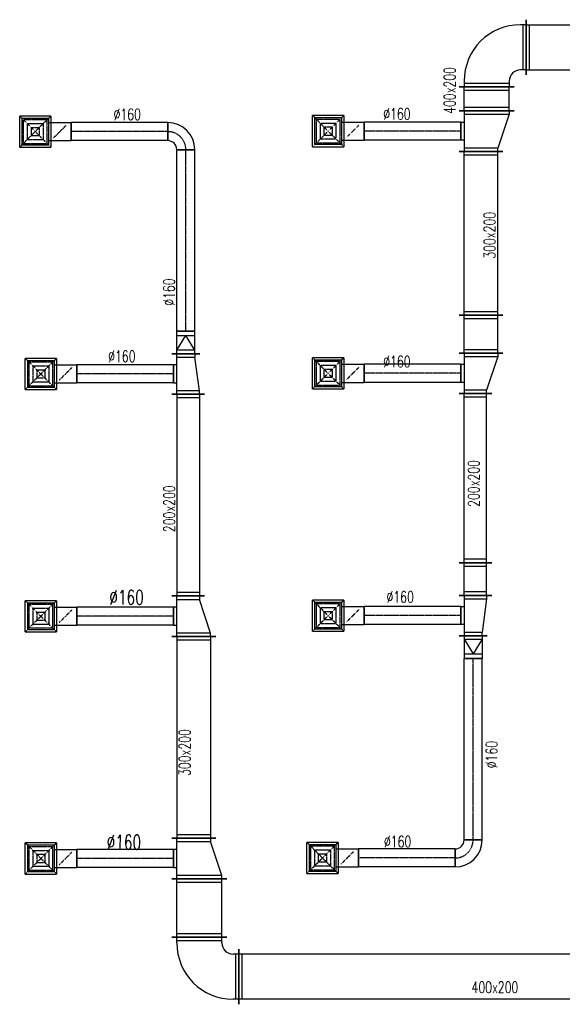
# Model space of a CAD drawing. Extents: x -7228 to 74941, y -112898 to 85621.
# Tile 46 of 256: x 32619 to 33100, y -56147 to -55273. Entities that reach past the tile are written whole.
import ezdxf

# ---------------------------------------------------------------- set-up
doc = ezdxf.new("R2010")
doc.units = 0
doc.linetypes.add('DASHDOT', pattern=[1, 0.5, -0.25, 0, -0.25])
doc.linetypes.add('DASHED', pattern=[0.75, 0.5, -0.25])
doc.layers.get('0').update_dxf_attribs({"color": 101, "linetype": 'CONTINUOUS'})
for name, color, linetype in [('BB-went-opis', 8, 'CONTINUOUS'), ('E35', 6, 'CONTINUOUS'), ('FLUID-N16', 7, 'CONTINUOUS'), ('FLUID-N16-SYM', 7, 'CONTINUOUS'), ('FLUID-W16', 7, 'CONTINUOUS'), ('FLUID-W16-SYM', 7, 'CONTINUOUS')]:
    doc.layers.add(name, color=color, linetype=linetype)
doc.styles.add('tab-bud$0$ROMANS', font='romans', dxfattribs={"width": 0.7})
doc.linetypes.add('ZIGZAG', pattern='A,0.00254,-5.08,[131,ltypeshp.shx,S=5.08,R=0,X=-5.08,Y=0],-10.16,[131,ltypeshp.shx,S=5.08,R=180,X=5.08,Y=0],-5.08', length=20.32254)

# ---------------------------------------------------------------- blocks, each defined once
blk = doc.blocks.new('*U5103')
at = {"color": 5, "linetype": 'Continuous', "lineweight": -2, "ltscale": 2}
for p, q in [((300, 295), (300, -195)), ((195, -300), (-295, -300))]:
    blk.add_line(p, q, dxfattribs=at)
at = {"color": 0, "linetype": 'ByBlock', "lineweight": -2, "ltscale": 2}
for p, q in [((250, 250), (300, 250)), ((250, -150), (300, -150)), ((-250, -300), (-250, -250)), ((150, -300), (150, -250))]:
    blk.add_line(p, q, dxfattribs=at)
at = {"color": 4, "linetype": 'Continuous', "ltscale": 2}
for p, q in [((270, 250), (270, -150)), ((150, -270), (-250, -270))]:
    blk.add_line(p, q, dxfattribs=at)
at = {"color": 0, "linetype": 'ByBlock', "lineweight": -2, "ltscale": 2}
for radius in [500, 100]:
    blk.add_arc((250, -250), radius, 90, 180, dxfattribs=at)
blk = doc.blocks.new('*U5104')
at = {"color": 5, "linetype": 'Continuous', "lineweight": -2, "ltscale": 2}
for p, q in [((-259.5, -245), (-259.5, 245)), ((259.5, 245), (259.5, -245))]:
    blk.add_line(p, q, dxfattribs=at)
at = {"color": 0, "linetype": 'ByBlock', "lineweight": -2, "ltscale": 2}
for p, q in [((-259.5, 200), (259.5, 200)), ((-259.5, -200), (259.5, -200))]:
    blk.add_line(p, q, dxfattribs=at)
at = {"color": 4, "linetype": 'Continuous', "ltscale": 2}
for p, q in [((-229.5, -200), (-229.5, 200)), ((229.5, 200), (229.5, -200))]:
    blk.add_line(p, q, dxfattribs=at)
blk = doc.blocks.new('*U5105')
at = {"color": 0, "linetype": 'ByBlock', "lineweight": -2, "ltscale": 2}
for p, q in [((150, 200), (-150, 100)), ((180, 200), (150, 200)), ((-180, 100), (-150, 100)), ((180, -200), (-180, -200)), ((-80, -200), (-80, -230)), ((80, -230), (80, -200))]:
    blk.add_line(p, q, dxfattribs=at)
at = {"color": 4, "linetype": 'Continuous', "ltscale": 2}
for p, q in [((150, 200), (150, -200)), ((-150, -200), (-150, 100))]:
    blk.add_line(p, q, dxfattribs=at)
at = {"color": 5, "linetype": 'Continuous', "lineweight": -2, "ltscale": 2}
for p, q in [((180, 245), (180, -245)), ((-180, -245), (-180, 145)), ((80, -230), (-80, -230))]:
    blk.add_line(p, q, dxfattribs=at)
blk = doc.blocks.new('*U5106')
at = {"color": 5, "linetype": 'Continuous', "lineweight": -2, "ltscale": 2}
for p, q in [((180, 195), (180, -195)), ((-180, -195), (-180, 95)), ((80, -180), (-80, -180))]:
    blk.add_line(p, q, dxfattribs=at)
at = {"color": 0, "linetype": 'ByBlock', "lineweight": -2, "ltscale": 2}
for p, q in [((150, 150), (-150, 50)), ((180, 150), (150, 150)), ((-180, 50), (-150, 50)), ((180, -150), (-180, -150)), ((-80, -150), (-80, -180)), ((80, -180), (80, -150))]:
    blk.add_line(p, q, dxfattribs=at)
at = {"color": 4, "linetype": 'Continuous', "ltscale": 2}
for p, q in [((150, 150), (150, -150)), ((-150, -150), (-150, 50))]:
    blk.add_line(p, q, dxfattribs=at)
blk = doc.blocks.new('*U5107')
at = {"color": 5, "linetype": 'Continuous', "lineweight": -2, "ltscale": 2}
for p, q in [((-180, -145), (-180, 105)), ((180, 145), (180, -145)), ((80, -130), (-80, -130))]:
    blk.add_line(p, q, dxfattribs=at)
at = {"color": 0, "linetype": 'ByBlock', "lineweight": -2, "ltscale": 2}
for p, q in [((150, 100), (-150, 60)), ((180, 100), (150, 100)), ((-180, 60), (-150, 60)), ((180, -100), (-180, -100)), ((-80, -100), (-80, -130)), ((80, -130), (80, -100))]:
    blk.add_line(p, q, dxfattribs=at)
at = {"color": 4, "linetype": 'Continuous', "ltscale": 2}
for p, q in [((150, 100), (150, -100)), ((-150, -100), (-150, 60))]:
    blk.add_line(p, q, dxfattribs=at)
blk = doc.blocks.new('*U5108')
at = {"color": 5, "linetype": 'Continuous', "lineweight": -2, "ltscale": 2}
for p, q in [((-100, -125), (-100, 125)), ((100, 80), (100, -80))]:
    blk.add_line(p, q, dxfattribs=at)
at = {"color": 0, "linetype": 'ByBlock', "lineweight": -2, "ltscale": 2}
for p, q in [((-100, 80), (-70, 80)), ((-70, 80), (60, 80)), ((60, 80), (100, 80)), ((-100, -80), (-70, -80)), ((-70, -80), (60, -80)), ((60, -80), (100, -80))]:
    blk.add_line(p, q, dxfattribs=at)
at = {"color": 4, "linetype": 'Continuous', "ltscale": 2}
for p, q in [((-70, -80), (-70, 80)), ((-70, 80), (60, 0)), ((-70, -80), (60, 0)), ((60, 80), (60, -80))]:
    blk.add_line(p, q, dxfattribs=at)
blk = doc.blocks.new('*U5109')
at = {"color": 5, "linetype": 'Continuous', "lineweight": -2, "ltscale": 2}
for p, q in [((-805, -80), (-805, 80)), ((805, 80), (805, -80))]:
    blk.add_line(p, q, dxfattribs=at)
at = {"color": 0, "linetype": 'ByBlock', "lineweight": -2, "ltscale": 2}
for p, q in [((-805, 80), (805, 80)), ((-805, -80), (805, -80))]:
    blk.add_line(p, q, dxfattribs=at)
at = {"layer": 'FLUID-N16-SYM', "color": 2, "linetype": 'DASHDOT', "ltscale": 2}
blk.add_line((-805, 0), (805, 0), dxfattribs=at)
blk = doc.blocks.new('*U5110')
at = {"color": 5, "linetype": 'Continuous', "lineweight": -2, "ltscale": 2}
for p, q in [((-120, -40), (-120, 120)), ((120, -120), (-40, -120))]:
    blk.add_line(p, q, dxfattribs=at)
at = {"color": 0, "linetype": 'ByBlock', "lineweight": -2, "ltscale": 2}
for radius in [240, 80]:
    blk.add_arc((-120, -120), radius, 0, 90, dxfattribs=at)
at = {"layer": 'FLUID-N16-SYM', "color": 2, "linetype": 'DASHDOT', "ltscale": 2}
blk.add_arc((-120, -120), 160, 0, 90, dxfattribs=at)
blk = doc.blocks.new('*U5111')
at = {"color": 4, "linetype": 'Continuous', "ltscale": 2}
for p, q in [((-138.5, 138.5), (138.5, 138.5)), ((-138.5, 138.5), (-138.5, -138.5)), ((138.5, -138.5), (138.5, 138.5)), ((138.5, -138.5), (-138.5, -138.5))]:
    blk.add_line(p, q, dxfattribs=at)
at = {"color": 4, "linetype": 'DASHED', "ltscale": 2}
for p, q in [((-138.5, 138.5), (0, 0)), ((-103.9, 103.9), (103.9, 103.9)), ((-103.9, 103.9), (-103.9, -103.9)), ((138.5, 138.5), (0, 0)), ((103.9, -103.9), (103.9, 103.9)), ((-138.5, -138.5), (0, 0)), ((-69.2, 69.2), (69.2, 69.2)), ((-69.2, 69.2), (-69.2, -69.2)), ((-34.6, 34.6), (34.6, 34.6)), ((-34.6, 34.6), (-34.6, -34.6)), ((138.5, -138.5), (0, 0)), ((34.6, -34.6), (34.6, 34.6)), ((69.2, -69.2), (69.2, 69.2)), ((69.2, -69.2), (-69.2, -69.2)), ((34.6, -34.6), (-34.6, -34.6)), ((103.9, -103.9), (-103.9, -103.9)), ((0, -219), (-56.6, -162.4)), ((0, -219), (56.6, -275.6))]:
    blk.add_line(p, q, dxfattribs=at)
at = {"color": 0, "linetype": 'ByBlock', "lineweight": -2, "ltscale": 2}
for p, q in [((-120, -120), (-120, 120)), ((120, 120), (-120, 120)), ((120, 120), (120, -120)), ((-120, -120), (120, -120)), ((-80, -120), (-80, -318)), ((80, -120), (80, -318))]:
    blk.add_line(p, q, dxfattribs=at)
at = {"color": 5, "linetype": 'Continuous', "lineweight": -2, "ltscale": 2}
blk.add_line((80, -318), (-80, -318), dxfattribs=at)
at = {"color": 4, "linetype": 'Continuous', "ltscale": 2}
blk.add_lwpolyline([(-2.5, -219, 5, 5, 1), (2.5, -219, 5, 5, 1)], format="xyseb", close=True, dxfattribs=at)
blk = doc.blocks.new('*U5112')
at = {"color": 5, "linetype": 'Continuous', "lineweight": -2, "ltscale": 2}
for p, q in [((-429.2, -80), (-429.2, 80)), ((429.2, 80), (429.2, -80))]:
    blk.add_line(p, q, dxfattribs=at)
at = {"color": 5, "linetype": 'ZIGZAG', "lineweight": -2, "ltscale": 0.4}
for points in [[(429.2, 80), (-429.2, 80)], [(429.2, -80), (-429.2, -80)]]:
    blk.add_spline(points, degree=3, dxfattribs=at)
at = {"layer": 'FLUID-N16-SYM', "color": 2, "linetype": 'DASHDOT', "ltscale": 2, "start_tangent": (-1, 0), "end_tangent": (-1, 0)}
blk.add_spline([(429.2, 0), (0, 0), (-429.2, 0)], degree=3, dxfattribs=at)
blk = doc.blocks.new('*U5113')
at = {"color": 4, "linetype": 'Continuous', "ltscale": 2}
for p, q in [((-138.5, 138.5), (138.5, 138.5)), ((-138.5, 138.5), (-138.5, -138.5)), ((138.5, -138.5), (138.5, 138.5)), ((138.5, -138.5), (-138.5, -138.5))]:
    blk.add_line(p, q, dxfattribs=at)
at = {"color": 4, "linetype": 'DASHED', "ltscale": 2}
for p, q in [((-138.5, 138.5), (0, 0)), ((-103.9, 103.9), (103.9, 103.9)), ((-103.9, 103.9), (-103.9, -103.9)), ((138.5, 138.5), (0, 0)), ((103.9, -103.9), (103.9, 103.9)), ((-138.5, -138.5), (0, 0)), ((-69.2, 69.2), (69.2, 69.2)), ((-69.2, 69.2), (-69.2, -69.2)), ((-34.6, 34.6), (34.6, 34.6)), ((-34.6, 34.6), (-34.6, -34.6)), ((138.5, -138.5), (0, 0)), ((34.6, -34.6), (34.6, 34.6)), ((69.2, -69.2), (69.2, 69.2)), ((69.2, -69.2), (-69.2, -69.2)), ((34.6, -34.6), (-34.6, -34.6)), ((103.9, -103.9), (-103.9, -103.9)), ((0, -219), (-56.6, -162.4)), ((0, -219), (56.6, -275.6))]:
    blk.add_line(p, q, dxfattribs=at)
at = {"color": 0, "linetype": 'ByBlock', "lineweight": -2, "ltscale": 2}
for p, q in [((-120, -120), (-120, 120)), ((120, 120), (-120, 120)), ((120, 120), (120, -120)), ((-120, -120), (120, -120)), ((-80, -120), (-80, -318)), ((80, -120), (80, -318))]:
    blk.add_line(p, q, dxfattribs=at)
at = {"color": 5, "linetype": 'Continuous', "lineweight": -2, "ltscale": 2}
blk.add_line((80, -318), (-80, -318), dxfattribs=at)
at = {"color": 4, "linetype": 'Continuous', "ltscale": 2}
blk.add_lwpolyline([(-2.5, -219, 5, 5, 1), (2.5, -219, 5, 5, 1)], format="xyseb", close=True, dxfattribs=at)
blk = doc.blocks.new('*U5114')
at = {"color": 5, "linetype": 'Continuous', "lineweight": -2, "ltscale": 2}
for p, q in [((-429.2, -80), (-429.2, 80)), ((429.2, 80), (429.2, -80))]:
    blk.add_line(p, q, dxfattribs=at)
at = {"color": 5, "linetype": 'ZIGZAG', "lineweight": -2, "ltscale": 0.4}
for points in [[(429.2, 80), (-429.2, 80)], [(429.2, -80), (-429.2, -80)]]:
    blk.add_spline(points, degree=3, dxfattribs=at)
at = {"layer": 'FLUID-N16-SYM', "color": 2, "linetype": 'DASHDOT', "ltscale": 2, "start_tangent": (-1, 0), "end_tangent": (-1, 0)}
blk.add_spline([(429.2, 0), (0, 0), (-429.2, 0)], degree=3, dxfattribs=at)
blk = doc.blocks.new('*U5115')
at = {"color": 4, "linetype": 'Continuous', "ltscale": 2}
for p, q in [((-138.5, 138.5), (138.5, 138.5)), ((-138.5, 138.5), (-138.5, -138.5)), ((138.5, -138.5), (138.5, 138.5)), ((138.5, -138.5), (-138.5, -138.5))]:
    blk.add_line(p, q, dxfattribs=at)
at = {"color": 4, "linetype": 'DASHED', "ltscale": 2}
for p, q in [((-138.5, 138.5), (0, 0)), ((-103.9, 103.9), (103.9, 103.9)), ((-103.9, 103.9), (-103.9, -103.9)), ((138.5, 138.5), (0, 0)), ((103.9, -103.9), (103.9, 103.9)), ((-138.5, -138.5), (0, 0)), ((-69.2, 69.2), (69.2, 69.2)), ((-69.2, 69.2), (-69.2, -69.2)), ((-34.6, 34.6), (34.6, 34.6)), ((-34.6, 34.6), (-34.6, -34.6)), ((138.5, -138.5), (0, 0)), ((34.6, -34.6), (34.6, 34.6)), ((69.2, -69.2), (69.2, 69.2)), ((69.2, -69.2), (-69.2, -69.2)), ((34.6, -34.6), (-34.6, -34.6)), ((103.9, -103.9), (-103.9, -103.9)), ((0, -219), (-56.6, -162.4)), ((0, -219), (56.6, -275.6))]:
    blk.add_line(p, q, dxfattribs=at)
at = {"color": 0, "linetype": 'ByBlock', "lineweight": -2, "ltscale": 2}
for p, q in [((-120, -120), (-120, 120)), ((120, 120), (-120, 120)), ((120, 120), (120, -120)), ((-120, -120), (120, -120)), ((-80, -120), (-80, -318)), ((80, -120), (80, -318))]:
    blk.add_line(p, q, dxfattribs=at)
at = {"color": 5, "linetype": 'Continuous', "lineweight": -2, "ltscale": 2}
blk.add_line((80, -318), (-80, -318), dxfattribs=at)
at = {"color": 4, "linetype": 'Continuous', "ltscale": 2}
blk.add_lwpolyline([(-2.5, -219, 5, 5, 1), (2.5, -219, 5, 5, 1)], format="xyseb", close=True, dxfattribs=at)
blk = doc.blocks.new('*U5116')
at = {"color": 5, "linetype": 'Continuous', "lineweight": -2, "ltscale": 2}
for p, q in [((-429.2, -80), (-429.2, 80)), ((429.2, 80), (429.2, -80))]:
    blk.add_line(p, q, dxfattribs=at)
at = {"color": 5, "linetype": 'ZIGZAG', "lineweight": -2, "ltscale": 0.4}
for points in [[(429.2, 80), (-429.2, 80)], [(429.2, -80), (-429.2, -80)]]:
    blk.add_spline(points, degree=3, dxfattribs=at)
at = {"layer": 'FLUID-N16-SYM', "color": 2, "linetype": 'DASHDOT', "ltscale": 2, "start_tangent": (-1, 0), "end_tangent": (-1, 0)}
blk.add_spline([(429.2, 0), (0, 0), (-429.2, 0)], degree=3, dxfattribs=at)
blk = doc.blocks.new('*U5117')
at = {"color": 4, "linetype": 'Continuous', "ltscale": 2}
for p, q in [((-138.5, 138.5), (138.5, 138.5)), ((-138.5, 138.5), (-138.5, -138.5)), ((138.5, -138.5), (138.5, 138.5)), ((138.5, -138.5), (-138.5, -138.5))]:
    blk.add_line(p, q, dxfattribs=at)
at = {"color": 4, "linetype": 'DASHED', "ltscale": 2}
for p, q in [((-138.5, 138.5), (0, 0)), ((-103.9, 103.9), (103.9, 103.9)), ((-103.9, 103.9), (-103.9, -103.9)), ((138.5, 138.5), (0, 0)), ((103.9, -103.9), (103.9, 103.9)), ((-138.5, -138.5), (0, 0)), ((-69.2, 69.2), (69.2, 69.2)), ((-69.2, 69.2), (-69.2, -69.2)), ((-34.6, 34.6), (34.6, 34.6)), ((-34.6, 34.6), (-34.6, -34.6)), ((138.5, -138.5), (0, 0)), ((34.6, -34.6), (34.6, 34.6)), ((69.2, -69.2), (69.2, 69.2)), ((69.2, -69.2), (-69.2, -69.2)), ((34.6, -34.6), (-34.6, -34.6)), ((103.9, -103.9), (-103.9, -103.9)), ((0, -219), (-56.6, -162.4)), ((0, -219), (56.6, -275.6))]:
    blk.add_line(p, q, dxfattribs=at)
at = {"color": 0, "linetype": 'ByBlock', "lineweight": -2, "ltscale": 2}
for p, q in [((-120, -120), (-120, 120)), ((120, 120), (-120, 120)), ((120, 120), (120, -120)), ((-120, -120), (120, -120)), ((-80, -120), (-80, -318)), ((80, -120), (80, -318))]:
    blk.add_line(p, q, dxfattribs=at)
at = {"color": 5, "linetype": 'Continuous', "lineweight": -2, "ltscale": 2}
blk.add_line((80, -318), (-80, -318), dxfattribs=at)
at = {"color": 4, "linetype": 'Continuous', "ltscale": 2}
blk.add_lwpolyline([(-2.5, -219, 5, 5, 1), (2.5, -219, 5, 5, 1)], format="xyseb", close=True, dxfattribs=at)
blk = doc.blocks.new('*U5118')
at = {"color": 5, "linetype": 'Continuous', "lineweight": -2, "ltscale": 2}
for p, q in [((-429.2, -80), (-429.2, 80)), ((429.2, 80), (429.2, -80))]:
    blk.add_line(p, q, dxfattribs=at)
at = {"color": 5, "linetype": 'ZIGZAG', "lineweight": -2, "ltscale": 0.4}
for points in [[(429.2, 80), (-429.2, 80)], [(429.2, -80), (-429.2, -80)]]:
    blk.add_spline(points, degree=3, dxfattribs=at)
at = {"layer": 'FLUID-N16-SYM', "color": 2, "linetype": 'DASHDOT', "ltscale": 2, "start_tangent": (-1, 0), "end_tangent": (-1, 0)}
blk.add_spline([(429.2, 0), (0, 0), (-429.2, 0)], degree=3, dxfattribs=at)
blk = doc.blocks.new('*U5290')
at = {"color": 1, "linetype": 'Continuous', "lineweight": -2, "ltscale": 2}
for p, q in [((-574.5, -245), (-574.5, 245)), ((574.5, 245), (574.5, -245))]:
    blk.add_line(p, q, dxfattribs=at)
at = {"color": 0, "linetype": 'ByBlock', "lineweight": -2, "ltscale": 2}
for p, q in [((-574.5, 200), (574.5, 200)), ((-574.5, -200), (574.5, -200))]:
    blk.add_line(p, q, dxfattribs=at)
at = {"color": 4, "linetype": 'Continuous', "ltscale": 2}
for p, q in [((-544.5, -200), (-544.5, 200)), ((544.5, 200), (544.5, -200))]:
    blk.add_line(p, q, dxfattribs=at)
blk = doc.blocks.new('*U5291')
at = {"color": 1, "linetype": 'Continuous', "lineweight": -2, "ltscale": 2}
for p, q in [((-300, -195), (-300, 295)), ((295, -300), (-195, -300))]:
    blk.add_line(p, q, dxfattribs=at)
at = {"color": 0, "linetype": 'ByBlock', "lineweight": -2, "ltscale": 2}
for p, q in [((-250, 250), (-300, 250)), ((-250, -150), (-300, -150)), ((-150, -300), (-150, -250)), ((250, -300), (250, -250))]:
    blk.add_line(p, q, dxfattribs=at)
at = {"color": 4, "linetype": 'Continuous', "ltscale": 2}
for p, q in [((-270, -150), (-270, 250)), ((250, -270), (-150, -270))]:
    blk.add_line(p, q, dxfattribs=at)
at = {"color": 0, "linetype": 'ByBlock', "lineweight": -2, "ltscale": 2}
for radius in [500, 100]:
    blk.add_arc((-250, -250), radius, 0, 90, dxfattribs=at)
blk = doc.blocks.new('*U5292')
at = {"color": 1, "linetype": 'Continuous', "lineweight": -2, "ltscale": 2}
for p, q in [((-107, -245), (-107, 245)), ((107, 245), (107, -245))]:
    blk.add_line(p, q, dxfattribs=at)
at = {"color": 0, "linetype": 'ByBlock', "lineweight": -2, "ltscale": 2}
for p, q in [((-107, 200), (107, 200)), ((-107, -200), (107, -200))]:
    blk.add_line(p, q, dxfattribs=at)
at = {"color": 4, "linetype": 'Continuous', "ltscale": 2}
for p, q in [((-77, -200), (-77, 200)), ((77, 200), (77, -200))]:
    blk.add_line(p, q, dxfattribs=at)
blk = doc.blocks.new('*U5293')
at = {"color": 1, "linetype": 'Continuous', "lineweight": -2, "ltscale": 2}
for p, q in [((-180, -245), (-180, 245)), ((180, 145), (180, -245)), ((80, -230), (-80, -230))]:
    blk.add_line(p, q, dxfattribs=at)
at = {"color": 0, "linetype": 'ByBlock', "lineweight": -2, "ltscale": 2}
for p, q in [((-180, 200), (-150, 200)), ((-150, 200), (150, 100)), ((180, 100), (150, 100)), ((-180, -200), (180, -200)), ((-80, -230), (-80, -200)), ((80, -200), (80, -230))]:
    blk.add_line(p, q, dxfattribs=at)
at = {"color": 4, "linetype": 'Continuous', "ltscale": 2}
for p, q in [((-150, -200), (-150, 200)), ((150, 100), (150, -200))]:
    blk.add_line(p, q, dxfattribs=at)
blk = doc.blocks.new('*U5294')
at = {"color": 1, "linetype": 'Continuous', "lineweight": -2, "ltscale": 2}
for p, q in [((-726, -195), (-726, 195)), ((726, 195), (726, -195))]:
    blk.add_line(p, q, dxfattribs=at)
at = {"color": 0, "linetype": 'ByBlock', "lineweight": -2, "ltscale": 2}
for p, q in [((-726, 150), (726, 150)), ((-726, -150), (726, -150))]:
    blk.add_line(p, q, dxfattribs=at)
at = {"color": 4, "linetype": 'Continuous', "ltscale": 2}
for p, q in [((-696, -150), (-696, 150)), ((696, 150), (696, -150))]:
    blk.add_line(p, q, dxfattribs=at)
blk = doc.blocks.new('*U5295')
at = {"color": 1, "linetype": 'Continuous', "lineweight": -2, "ltscale": 2}
for p, q in [((-168.5, -195), (-168.5, 195)), ((168.5, 195), (168.5, -195))]:
    blk.add_line(p, q, dxfattribs=at)
at = {"color": 0, "linetype": 'ByBlock', "lineweight": -2, "ltscale": 2}
for p, q in [((-168.5, 150), (168.5, 150)), ((-168.5, -150), (168.5, -150))]:
    blk.add_line(p, q, dxfattribs=at)
at = {"color": 4, "linetype": 'Continuous', "ltscale": 2}
for p, q in [((-138.5, -150), (-138.5, 150)), ((138.5, 150), (138.5, -150))]:
    blk.add_line(p, q, dxfattribs=at)
blk = doc.blocks.new('*U5296')
at = {"color": 1, "linetype": 'Continuous', "lineweight": -2, "ltscale": 2}
for p, q in [((-180, -195), (-180, 195)), ((180, 95), (180, -195)), ((80, -180), (-80, -180))]:
    blk.add_line(p, q, dxfattribs=at)
at = {"color": 0, "linetype": 'ByBlock', "lineweight": -2, "ltscale": 2}
for p, q in [((-180, 150), (-150, 150)), ((-150, 150), (150, 50)), ((180, 50), (150, 50)), ((-180, -150), (180, -150)), ((-80, -180), (-80, -150)), ((80, -150), (80, -180))]:
    blk.add_line(p, q, dxfattribs=at)
at = {"color": 4, "linetype": 'Continuous', "ltscale": 2}
for p, q in [((-150, -150), (-150, 150)), ((150, 50), (150, -150))]:
    blk.add_line(p, q, dxfattribs=at)
blk = doc.blocks.new('*U5297')
at = {"color": 1, "linetype": 'Continuous', "lineweight": -2, "ltscale": 2}
for p, q in [((-750, -145), (-750, 145)), ((750, 145), (750, -145))]:
    blk.add_line(p, q, dxfattribs=at)
at = {"color": 0, "linetype": 'ByBlock', "lineweight": -2, "ltscale": 2}
for p, q in [((-750, 100), (750, 100)), ((-750, -100), (750, -100))]:
    blk.add_line(p, q, dxfattribs=at)
at = {"color": 4, "linetype": 'Continuous', "ltscale": 2}
for p, q in [((-720, -100), (-720, 100)), ((720, 100), (720, -100))]:
    blk.add_line(p, q, dxfattribs=at)
blk = doc.blocks.new('*U5298')
at = {"color": 1, "linetype": 'Continuous', "lineweight": -2, "ltscale": 2}
for p, q in [((-145, -145), (-145, 145)), ((145, 145), (145, -145))]:
    blk.add_line(p, q, dxfattribs=at)
at = {"color": 0, "linetype": 'ByBlock', "lineweight": -2, "ltscale": 2}
for p, q in [((-145, 100), (145, 100)), ((-145, -100), (145, -100))]:
    blk.add_line(p, q, dxfattribs=at)
at = {"color": 4, "linetype": 'Continuous', "ltscale": 2}
for p, q in [((-115, -100), (-115, 100)), ((115, 100), (115, -100))]:
    blk.add_line(p, q, dxfattribs=at)
blk = doc.blocks.new('*U5299')
at = {"color": 1, "linetype": 'Continuous', "lineweight": -2, "ltscale": 2}
for p, q in [((-180, -145), (-180, 145)), ((180, 105), (180, -145)), ((80, -130), (-80, -130))]:
    blk.add_line(p, q, dxfattribs=at)
at = {"color": 0, "linetype": 'ByBlock', "lineweight": -2, "ltscale": 2}
for p, q in [((-180, 100), (-150, 100)), ((-150, 100), (150, 60)), ((180, 60), (150, 60)), ((-180, -100), (180, -100)), ((-80, -130), (-80, -100)), ((80, -100), (80, -130))]:
    blk.add_line(p, q, dxfattribs=at)
at = {"color": 4, "linetype": 'Continuous', "ltscale": 2}
for p, q in [((-150, -100), (-150, 100)), ((150, 60), (150, -100))]:
    blk.add_line(p, q, dxfattribs=at)
blk = doc.blocks.new('*U5300')
at = {"color": 1, "linetype": 'Continuous', "lineweight": -2, "ltscale": 2}
for p, q in [((100, 125), (100, -125)), ((-100, -80), (-100, 80))]:
    blk.add_line(p, q, dxfattribs=at)
at = {"color": 0, "linetype": 'ByBlock', "lineweight": -2, "ltscale": 2}
for p, q in [((-60, 80), (-100, 80)), ((70, 80), (-60, 80)), ((100, 80), (70, 80)), ((-60, -80), (-100, -80)), ((70, -80), (-60, -80)), ((100, -80), (70, -80))]:
    blk.add_line(p, q, dxfattribs=at)
at = {"color": 4, "linetype": 'Continuous', "ltscale": 2}
for p, q in [((70, 80), (-60, 0)), ((-60, 80), (-60, -80)), ((70, -80), (-60, 0)), ((70, 80), (70, -80))]:
    blk.add_line(p, q, dxfattribs=at)
blk = doc.blocks.new('*U5301')
at = {"color": 1, "linetype": 'Continuous', "lineweight": -2, "ltscale": 2}
for p, q in [((-805, -80), (-805, 80)), ((805, 80), (805, -80))]:
    blk.add_line(p, q, dxfattribs=at)
at = {"color": 0, "linetype": 'ByBlock', "lineweight": -2, "ltscale": 2}
for p, q in [((-805, 80), (805, 80)), ((-805, -80), (805, -80))]:
    blk.add_line(p, q, dxfattribs=at)
at = {"layer": 'FLUID-W16-SYM', "color": 2, "linetype": 'DASHDOT', "ltscale": 2}
blk.add_line((-805, 0), (805, 0), dxfattribs=at)
blk = doc.blocks.new('*U5302')
at = {"color": 1, "linetype": 'Continuous', "lineweight": -2, "ltscale": 2}
for p, q in [((120, 120), (120, -40)), ((40, -120), (-120, -120))]:
    blk.add_line(p, q, dxfattribs=at)
at = {"color": 0, "linetype": 'ByBlock', "lineweight": -2, "ltscale": 2}
for radius in [240, 80]:
    blk.add_arc((120, -120), radius, 90, 180, dxfattribs=at)
at = {"layer": 'FLUID-W16-SYM', "color": 2, "linetype": 'DASHDOT', "ltscale": 2}
blk.add_arc((120, -120), 160, 90, 180, dxfattribs=at)
blk = doc.blocks.new('*U5303')
at = {"color": 4, "linetype": 'Continuous', "ltscale": 2}
for p, q in [((-138.5, 138.5), (138.5, 138.5)), ((-138.5, 138.5), (-138.5, -138.5)), ((138.5, -138.5), (138.5, 138.5)), ((138.5, -138.5), (-138.5, -138.5))]:
    blk.add_line(p, q, dxfattribs=at)
at = {"color": 4, "linetype": 'DASHED', "ltscale": 2}
for p, q in [((-138.5, 138.5), (0, 0)), ((-103.9, 103.9), (103.9, 103.9)), ((-103.9, 103.9), (-103.9, -103.9)), ((138.5, 138.5), (0, 0)), ((103.9, -103.9), (103.9, 103.9)), ((-138.5, -138.5), (0, 0)), ((-69.2, 69.2), (69.2, 69.2)), ((-69.2, 69.2), (-69.2, -69.2)), ((-34.6, 34.6), (34.6, 34.6)), ((-34.6, 34.6), (-34.6, -34.6)), ((138.5, -138.5), (0, 0)), ((34.6, -34.6), (34.6, 34.6)), ((69.2, -69.2), (69.2, 69.2)), ((69.2, -69.2), (-69.2, -69.2)), ((34.6, -34.6), (-34.6, -34.6)), ((103.9, -103.9), (-103.9, -103.9)), ((0, -219), (-56.6, -162.4)), ((0, -219), (56.6, -275.6))]:
    blk.add_line(p, q, dxfattribs=at)
at = {"color": 0, "linetype": 'ByBlock', "lineweight": -2, "ltscale": 2}
for p, q in [((-120, -120), (-120, 120)), ((120, 120), (-120, 120)), ((120, 120), (120, -120)), ((-120, -120), (120, -120)), ((-80, -120), (-80, -318)), ((80, -120), (80, -318))]:
    blk.add_line(p, q, dxfattribs=at)
at = {"color": 1, "linetype": 'Continuous', "lineweight": -2, "ltscale": 2}
blk.add_line((80, -318), (-80, -318), dxfattribs=at)
at = {"color": 4, "linetype": 'Continuous', "ltscale": 2}
blk.add_lwpolyline([(-2.5, -219, 5, 5, 1), (2.5, -219, 5, 5, 1)], format="xyseb", close=True, dxfattribs=at)
blk = doc.blocks.new('*U5304')
at = {"color": 1, "linetype": 'Continuous', "lineweight": -2, "ltscale": 2}
for p, q in [((-429.2, -80), (-429.2, 80)), ((429.2, 80), (429.2, -80))]:
    blk.add_line(p, q, dxfattribs=at)
at = {"color": 1, "linetype": 'ZIGZAG', "lineweight": -2, "ltscale": 0.4}
for points in [[(429.2, 80), (-429.2, 80)], [(429.2, -80), (-429.2, -80)]]:
    blk.add_spline(points, degree=3, dxfattribs=at)
at = {"layer": 'FLUID-W16-SYM', "color": 2, "linetype": 'DASHDOT', "ltscale": 2, "start_tangent": (-1, 0), "end_tangent": (-1, 0)}
blk.add_spline([(429.2, 0), (0, 0), (-429.2, 0)], degree=3, dxfattribs=at)
blk = doc.blocks.new('*U5305')
at = {"color": 4, "linetype": 'Continuous', "ltscale": 2}
for p, q in [((-138.5, 138.5), (138.5, 138.5)), ((-138.5, 138.5), (-138.5, -138.5)), ((138.5, -138.5), (138.5, 138.5)), ((138.5, -138.5), (-138.5, -138.5))]:
    blk.add_line(p, q, dxfattribs=at)
at = {"color": 4, "linetype": 'DASHED', "ltscale": 2}
for p, q in [((-138.5, 138.5), (0, 0)), ((-103.9, 103.9), (103.9, 103.9)), ((-103.9, 103.9), (-103.9, -103.9)), ((138.5, 138.5), (0, 0)), ((103.9, -103.9), (103.9, 103.9)), ((-138.5, -138.5), (0, 0)), ((-69.2, 69.2), (69.2, 69.2)), ((-69.2, 69.2), (-69.2, -69.2)), ((-34.6, 34.6), (34.6, 34.6)), ((-34.6, 34.6), (-34.6, -34.6)), ((138.5, -138.5), (0, 0)), ((34.6, -34.6), (34.6, 34.6)), ((69.2, -69.2), (69.2, 69.2)), ((69.2, -69.2), (-69.2, -69.2)), ((34.6, -34.6), (-34.6, -34.6)), ((103.9, -103.9), (-103.9, -103.9)), ((0, -219), (-56.6, -162.4)), ((0, -219), (56.6, -275.6))]:
    blk.add_line(p, q, dxfattribs=at)
at = {"color": 0, "linetype": 'ByBlock', "lineweight": -2, "ltscale": 2}
for p, q in [((-120, -120), (-120, 120)), ((120, 120), (-120, 120)), ((120, 120), (120, -120)), ((-120, -120), (120, -120)), ((-80, -120), (-80, -318)), ((80, -120), (80, -318))]:
    blk.add_line(p, q, dxfattribs=at)
at = {"color": 1, "linetype": 'Continuous', "lineweight": -2, "ltscale": 2}
blk.add_line((80, -318), (-80, -318), dxfattribs=at)
at = {"color": 4, "linetype": 'Continuous', "ltscale": 2}
blk.add_lwpolyline([(-2.5, -219, 5, 5, 1), (2.5, -219, 5, 5, 1)], format="xyseb", close=True, dxfattribs=at)
blk = doc.blocks.new('*U5306')
at = {"color": 1, "linetype": 'Continuous', "lineweight": -2, "ltscale": 2}
for p, q in [((-429.2, -80), (-429.2, 80)), ((429.2, 80), (429.2, -80))]:
    blk.add_line(p, q, dxfattribs=at)
at = {"color": 1, "linetype": 'ZIGZAG', "lineweight": -2, "ltscale": 0.4}
for points in [[(429.2, 80), (-429.2, 80)], [(429.2, -80), (-429.2, -80)]]:
    blk.add_spline(points, degree=3, dxfattribs=at)
at = {"layer": 'FLUID-W16-SYM', "color": 2, "linetype": 'DASHDOT', "ltscale": 2, "start_tangent": (-1, 0), "end_tangent": (-1, 0)}
blk.add_spline([(429.2, 0), (0, 0), (-429.2, 0)], degree=3, dxfattribs=at)
blk = doc.blocks.new('*U5307')
at = {"color": 4, "linetype": 'Continuous', "ltscale": 2}
for p, q in [((-138.5, 138.5), (138.5, 138.5)), ((-138.5, 138.5), (-138.5, -138.5)), ((138.5, -138.5), (138.5, 138.5)), ((138.5, -138.5), (-138.5, -138.5))]:
    blk.add_line(p, q, dxfattribs=at)
at = {"color": 4, "linetype": 'DASHED', "ltscale": 2}
for p, q in [((-138.5, 138.5), (0, 0)), ((-103.9, 103.9), (103.9, 103.9)), ((-103.9, 103.9), (-103.9, -103.9)), ((138.5, 138.5), (0, 0)), ((103.9, -103.9), (103.9, 103.9)), ((-138.5, -138.5), (0, 0)), ((-69.2, 69.2), (69.2, 69.2)), ((-69.2, 69.2), (-69.2, -69.2)), ((-34.6, 34.6), (34.6, 34.6)), ((-34.6, 34.6), (-34.6, -34.6)), ((138.5, -138.5), (0, 0)), ((34.6, -34.6), (34.6, 34.6)), ((69.2, -69.2), (69.2, 69.2)), ((69.2, -69.2), (-69.2, -69.2)), ((34.6, -34.6), (-34.6, -34.6)), ((103.9, -103.9), (-103.9, -103.9)), ((0, -219), (-56.6, -162.4)), ((0, -219), (56.6, -275.6))]:
    blk.add_line(p, q, dxfattribs=at)
at = {"color": 0, "linetype": 'ByBlock', "lineweight": -2, "ltscale": 2}
for p, q in [((-120, -120), (-120, 120)), ((120, 120), (-120, 120)), ((120, 120), (120, -120)), ((-120, -120), (120, -120)), ((-80, -120), (-80, -318)), ((80, -120), (80, -318))]:
    blk.add_line(p, q, dxfattribs=at)
at = {"color": 1, "linetype": 'Continuous', "lineweight": -2, "ltscale": 2}
blk.add_line((80, -318), (-80, -318), dxfattribs=at)
at = {"color": 4, "linetype": 'Continuous', "ltscale": 2}
blk.add_lwpolyline([(-2.5, -219, 5, 5, 1), (2.5, -219, 5, 5, 1)], format="xyseb", close=True, dxfattribs=at)
blk = doc.blocks.new('*U5308')
at = {"color": 1, "linetype": 'Continuous', "lineweight": -2, "ltscale": 2}
for p, q in [((-429.2, -80), (-429.2, 80)), ((429.2, 80), (429.2, -80))]:
    blk.add_line(p, q, dxfattribs=at)
at = {"color": 1, "linetype": 'ZIGZAG', "lineweight": -2, "ltscale": 0.4}
for points in [[(429.2, 80), (-429.2, 80)], [(429.2, -80), (-429.2, -80)]]:
    blk.add_spline(points, degree=3, dxfattribs=at)
at = {"layer": 'FLUID-W16-SYM', "color": 2, "linetype": 'DASHDOT', "ltscale": 2, "start_tangent": (-1, 0), "end_tangent": (-1, 0)}
blk.add_spline([(429.2, 0), (0, 0), (-429.2, 0)], degree=3, dxfattribs=at)
blk = doc.blocks.new('*U5309')
at = {"color": 4, "linetype": 'Continuous', "ltscale": 2}
for p, q in [((-138.5, 138.5), (138.5, 138.5)), ((-138.5, 138.5), (-138.5, -138.5)), ((138.5, -138.5), (138.5, 138.5)), ((138.5, -138.5), (-138.5, -138.5))]:
    blk.add_line(p, q, dxfattribs=at)
at = {"color": 4, "linetype": 'DASHED', "ltscale": 2}
for p, q in [((-138.5, 138.5), (0, 0)), ((-103.9, 103.9), (103.9, 103.9)), ((-103.9, 103.9), (-103.9, -103.9)), ((138.5, 138.5), (0, 0)), ((103.9, -103.9), (103.9, 103.9)), ((-138.5, -138.5), (0, 0)), ((-69.2, 69.2), (69.2, 69.2)), ((-69.2, 69.2), (-69.2, -69.2)), ((-34.6, 34.6), (34.6, 34.6)), ((-34.6, 34.6), (-34.6, -34.6)), ((138.5, -138.5), (0, 0)), ((34.6, -34.6), (34.6, 34.6)), ((69.2, -69.2), (69.2, 69.2)), ((69.2, -69.2), (-69.2, -69.2)), ((34.6, -34.6), (-34.6, -34.6)), ((103.9, -103.9), (-103.9, -103.9)), ((0, -219), (-56.6, -162.4)), ((0, -219), (56.6, -275.6))]:
    blk.add_line(p, q, dxfattribs=at)
at = {"color": 0, "linetype": 'ByBlock', "lineweight": -2, "ltscale": 2}
for p, q in [((-120, -120), (-120, 120)), ((120, 120), (-120, 120)), ((120, 120), (120, -120)), ((-120, -120), (120, -120)), ((-80, -120), (-80, -318)), ((80, -120), (80, -318))]:
    blk.add_line(p, q, dxfattribs=at)
at = {"color": 1, "linetype": 'Continuous', "lineweight": -2, "ltscale": 2}
blk.add_line((80, -318), (-80, -318), dxfattribs=at)
at = {"color": 4, "linetype": 'Continuous', "ltscale": 2}
blk.add_lwpolyline([(-2.5, -219, 5, 5, 1), (2.5, -219, 5, 5, 1)], format="xyseb", close=True, dxfattribs=at)
blk = doc.blocks.new('*U5310')
at = {"color": 1, "linetype": 'Continuous', "lineweight": -2, "ltscale": 2}
for p, q in [((-429.2, -80), (-429.2, 80)), ((429.2, 80), (429.2, -80))]:
    blk.add_line(p, q, dxfattribs=at)
at = {"color": 1, "linetype": 'ZIGZAG', "lineweight": -2, "ltscale": 0.4}
for points in [[(429.2, 80), (-429.2, 80)], [(429.2, -80), (-429.2, -80)]]:
    blk.add_spline(points, degree=3, dxfattribs=at)
at = {"layer": 'FLUID-W16-SYM', "color": 2, "linetype": 'DASHDOT', "ltscale": 2, "start_tangent": (-1, 0), "end_tangent": (-1, 0)}
blk.add_spline([(429.2, 0), (0, 0), (-429.2, 0)], degree=3, dxfattribs=at)
blk = doc.blocks.new('*U5152')
at = {"color": 5, "linetype": 'Continuous', "lineweight": -2, "ltscale": 2}
for p, q in [((-2008.5, -245), (-2008.5, 245)), ((2008.5, 245), (2008.5, -245))]:
    blk.add_line(p, q, dxfattribs=at)
at = {"color": 0, "linetype": 'ByBlock', "lineweight": -2, "ltscale": 2}
for p, q in [((-2008.5, 200), (2008.5, 200)), ((-2008.5, -200), (2008.5, -200))]:
    blk.add_line(p, q, dxfattribs=at)
at = {"color": 4, "linetype": 'Continuous', "ltscale": 2}
for p, q in [((-1978.5, -200), (-1978.5, 200)), ((1978.5, 200), (1978.5, -200))]:
    blk.add_line(p, q, dxfattribs=at)
blk = doc.blocks.new('*U5157')
at = {"color": 5, "linetype": 'Continuous', "lineweight": -2, "ltscale": 2}
for p, q in [((-894.5, -195), (-894.5, 195)), ((894.5, 195), (894.5, -195))]:
    blk.add_line(p, q, dxfattribs=at)
at = {"color": 0, "linetype": 'ByBlock', "lineweight": -2, "ltscale": 2}
for p, q in [((-894.5, 150), (894.5, 150)), ((-894.5, -150), (894.5, -150))]:
    blk.add_line(p, q, dxfattribs=at)
at = {"color": 4, "linetype": 'Continuous', "ltscale": 2}
for p, q in [((-864.5, -150), (-864.5, 150)), ((864.5, 150), (864.5, -150))]:
    blk.add_line(p, q, dxfattribs=at)
blk = doc.blocks.new('*U5158')
at = {"color": 5, "linetype": 'Continuous', "lineweight": -2, "ltscale": 2}
for p, q in [((-895, -145), (-895, 145)), ((895, 145), (895, -145))]:
    blk.add_line(p, q, dxfattribs=at)
at = {"color": 0, "linetype": 'ByBlock', "lineweight": -2, "ltscale": 2}
for p, q in [((-895, 100), (895, 100)), ((-895, -100), (895, -100))]:
    blk.add_line(p, q, dxfattribs=at)
at = {"color": 4, "linetype": 'Continuous', "ltscale": 2}
for p, q in [((-865, -100), (-865, 100)), ((865, 100), (865, -100))]:
    blk.add_line(p, q, dxfattribs=at)
blk = doc.blocks.new('A$C44034F9E')
at = {"layer": 'FLUID-N16', "color": 5, "linetype": 'Continuous', "zscale": 0.1}
for name, p, xscale, yscale, rotation in [('*U5117', (279.06, -4003.9), 0.1000000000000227, 0.1000000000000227, 90.00000000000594), ('*U5109', (412.71, -4100.4), 0.1, 0.09999999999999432, 90.00000000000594), ('*U5108', (412.71, -4190.9), 0.1, 0.09999999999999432, 90.00000000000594), ('*U5107', (414.71, -4218.9), 0.1000000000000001, 0.09999999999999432, 269.999999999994), ('*U5115', (284.06, -4218.9), 0.1000000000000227, 0.1000000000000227, 90.00000000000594), ('*U5158', (414.71, -4326.4), 0.1, 0.09999999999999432, 269.999999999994), ('*U5113', (284.06, -4433.9), 0.09999999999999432, 0.09999999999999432, 90.00000000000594), ('*U5106', (419.71, -4433.9), 0.09999999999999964, 0.09999999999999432, 269.999999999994), ('*U5157', (419.71, -4541.35), 0.1, 0.09999999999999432, 269.999999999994), ('*U5111', (284.06, -4648.78), 0.1, 0.09999999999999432, 90.00000000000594), ('*U5105', (424.71, -4648.78), 0.09999999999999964, 0.09999999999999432, 269.999999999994), ('*U5104', (424.71, -4692.73), 0.1, 0.09999999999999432, 90.00000000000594), ('*U5103', (429.71, -4748.68), 0.1, 0.09999999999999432, 90.00000000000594), ('*U5152', (660.54, -4753.68), 0.1, 0.09999999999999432, 180.0000000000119)]:
    blk.add_blockref(name, p, dxfattribs=dict(at, xscale=xscale, yscale=yscale, rotation=rotation))
for name, p, xscale, yscale in [('*U5118', (353.79, -4003.9), 0.09999999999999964, 0.1000000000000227), ('*U5110', (408.71, -4007.9), 0.1, 0.09999999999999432), ('*U5116', (358.79, -4218.9), 0.1, 0.1000000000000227), ('*U5114', (358.79, -4433.9), 0.1, 0.09999999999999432), ('*U5112', (358.79, -4648.78), 0.1, 0.09999999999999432)]:
    blk.add_blockref(name, p, dxfattribs=dict(at, xscale=xscale, yscale=yscale))
at = {"layer": 'FLUID-W16', "color": 1, "linetype": 'Continuous', "xscale": 0.1000000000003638, "yscale": 0.1000000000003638}
for name, p, zscale, rotation in [('*U5291', (684.74, -3934.08, -3580), 0.09999999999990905, 90.00000000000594), ('*U5292', (679.74, -3974.78), 0.1, 90.00000000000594), ('*U5303', (539.06, -4003.46), 0.1, 90.00000000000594), ('*U5293', (679.71, -4003.46), 0.1, 269.999999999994), ('*U5294', (674.71, -4094.07), 0.1, 90.00000000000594), ('*U5295', (674.71, -4183.52), 0.1, 90.00000000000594), ('*U5296', (674.71, -4218.34), 0.1, 269.999999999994), ('*U5305', (539.06, -4218.34), 0.1, 90.00000000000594), ('*U5297', (669.71, -4311.34), 0.1, 90.00000000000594), ('*U5298', (669.71, -4400.84), 0.1, 90.00000000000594), ('*U5307', (539.06, -4433.34), 0.1, 90.00000000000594), ('*U5299', (669.71, -4433.34), 0.1, 269.999999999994), ('*U5300', (667.71, -4461.34), 0.1, 90.00000000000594), ('*U5301', (667.71, -4551.84), 0.1, 90.00000000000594), ('*U5309', (534.06, -4648.34), 0.1, 90.00000000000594), ('*U5302', (663.71, -4644.34), 0.1, 180.0000000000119)]:
    blk.add_blockref(name, p, dxfattribs=dict(at, zscale=zscale, rotation=rotation))
for name, p, zscale in [('*U5290', (772.19, -3929.08, -3580), 0.09999999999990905), ('*U5304', (613.79, -4003.46), 0.1), ('*U5306', (613.79, -4218.34), 0.1), ('*U5308', (613.79, -4433.34), 0.1), ('*U5310', (608.79, -4648.34), 0.1)]:
    blk.add_blockref(name, p, dxfattribs=dict(at, zscale=zscale))
at = {"layer": 'BB-went-opis', "style": 'tab-bud$0$ROMANS', "width": 0.7}
for s, height, rotation, p in [('400x200', 10.109, 90, (651.96, -3988.13, 0)), ('%%c160', 10.109, 360, (348.53, -3993.69, 0)), ('%%c160', 10.109, 360, (587.94, -3993.21, 0)), ('300x200', 10.109, 90, (687.37, -4116.68, 0)), ('%%c160', 10.109, 90, (402.89, -4158.42, 0)), ('%%c160', 10.109, 360, (343.74, -4208.3, 0)), ('%%c160', 10.109, 360, (587.94, -4212.93, 0)), ('200x200', 10.109, 90, (673.36, -4336.82, 0)), ('200x200', 10.109, 90, (403.06, -4359.25, 0)), ('%%c160', 12.78, 359.94143, (344.76, -4423.45, 0)), ('%%c160', 10.109, 360, (590.82, -4421.8, 0)), ('300x200', 10.109, 90, (416.73, -4575.58, 0)), ('%%c160', 10.109, 90, (689.11, -4568.77, 0)), ('%%c160', 12.78, 359.94143, (342.37, -4640.7, 0)), ('%%c160', 10.109, 360, (588.56, -4638.9, 0)), ('400x200', 10.109, 360, (666.32, -4768.11, 0))]:
    blk.add_text(s, height=height, rotation=rotation, dxfattribs=at).set_placement(p)

msp = doc.modelspace()

# ---------------------------------------------------------------- block references
at = {"layer": 'E35'}
msp.add_blockref('A$C44034F9E', (32353.436, -51368.711), dxfattribs=at)

doc.saveas('drawing.dxf')
